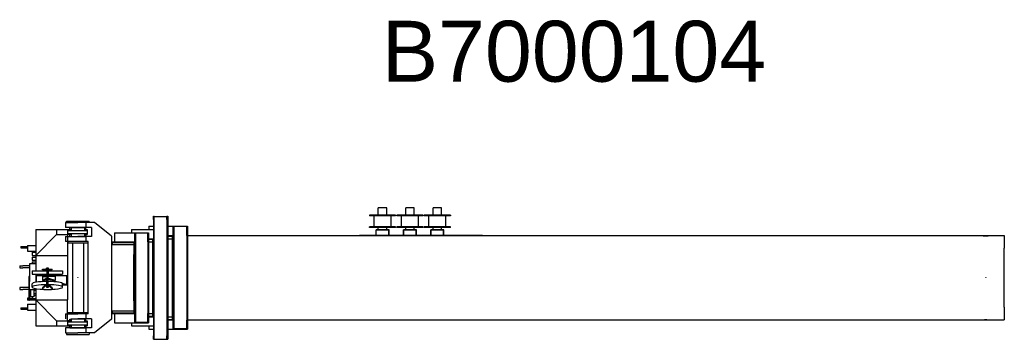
# Model space of a CAD drawing. Extents: x 1292 to 96515, y -55444 to 58338.
# Tile 42 of 80: x 2104 to 18263, y 30985 to 36231. Entities that reach past the tile are written whole.
import ezdxf

# ---------------------------------------------------------------- set-up
doc = ezdxf.new("R2010")
doc.units = 0
doc.header["$PDMODE"] = 35
doc.layers.get('0').update_dxf_attribs({"linetype": 'CONTINUOUS'})

msp = doc.modelspace()

# ---------------------------------------------------------------- linework, layer by layer
at = {"color": 162, "linetype": 'Continuous'}
for p, q in [((7988.66, 33021.15), (7988.66, 33143.15)), ((8128.66, 33143.15), (7988.66, 33143.15)), ((8128.66, 33021.15), (8128.66, 33143.15)), ((8438.66, 33021.15), (8438.66, 33143.15)), ((8578.66, 33143.15), (8438.66, 33143.15)), ((8578.66, 33021.15), (8578.66, 33143.15)), ((8888.66, 33021.15), (8888.66, 33143.15)), ((9028.66, 33143.15), (8888.66, 33143.15)), ((9028.66, 33021.15), (9028.66, 33143.15)), ((4298.66, 33007.15), (4310.66, 33007.15)), ((4298.66, 32952.15), (4298.66, 33007.15)), ((4310.66, 30985.15), (4310.66, 33007.15)), ((4310.66, 33002.15), (4520.66, 33002.15)), ((4520.66, 32952.15), (4520.66, 33007.15)), ((4520.66, 33007.15), (4532.66, 33007.15)), ((4532.66, 33007.15), (4532.66, 32952.15)), ((7843.66, 33021.15), (7843.66, 33011.15)), ((8273.66, 33021.15), (7843.66, 33021.15)), ((8273.66, 33011.15), (7843.66, 33011.15)), ((7918.66, 32831.15), (7918.66, 33011.15)), ((8198.66, 32831.15), (8198.66, 33011.15)), ((8273.66, 33021.15), (8273.66, 33011.15)), ((8293.66, 33021.15), (8293.66, 33011.15)), ((8723.66, 33021.15), (8293.66, 33021.15)), ((8723.66, 33011.15), (8293.66, 33011.15)), ((8368.66, 32831.15), (8368.66, 33011.15)), ((8648.66, 32831.15), (8648.66, 33011.15)), ((8723.66, 33021.15), (8723.66, 33011.15)), ((8743.66, 33021.15), (8743.66, 33011.15)), ((9173.66, 33021.15), (8743.66, 33021.15)), ((9173.66, 33011.15), (8743.66, 33011.15)), ((8818.66, 32831.15), (8818.66, 33011.15)), ((9098.66, 32831.15), (9098.66, 33011.15)), ((9173.66, 33021.15), (9173.66, 33011.15)), ((2853.66, 32901.15), (2853.66, 32821.15)), ((2853.66, 32901.15), (3058.66, 32901.15)), ((3058.66, 32821.15), (2853.66, 32821.15)), ((2873.66, 32926.15), (3243.66, 32926.15)), ((2873.66, 32901.15), (2873.66, 32926.15)), ((3188.16, 32901.15), (3058.66, 32901.15)), ((3188.16, 32821.15), (3058.66, 32821.15)), ((3188.16, 32901.15), (3188.16, 32821.15)), ((3331.46, 32901.15), (3188.16, 32901.15)), ((3282.46, 32821.15), (3188.16, 32821.15)), ((3243.66, 32901.15), (3243.66, 32926.15)), ((3282.46, 32821.15), (3282.46, 32671.15)), ((3608.66, 32677.65), (3331.46, 32901.15)), ((4223.66, 32841.15), (4223.66, 32787.15)), ((4223.66, 32841.15), (4298.66, 32841.15)), ((4298.66, 32952.15), (4298.66, 31040.15)), ((4520.66, 32952.15), (4520.66, 31040.15)), ((4532.66, 32952.15), (4532.66, 31040.15)), ((4532.66, 32841.15), (4845.66, 32841.15)), ((4623.66, 32691.15), (4623.66, 32841.15)), ((4635.66, 32841.15), (4635.66, 31151.15)), ((4845.66, 32837.15), (4635.66, 32837.15)), ((4845.66, 32691.15), (4845.66, 32841.15)), ((4845.66, 32841.15), (4857.66, 32841.15)), ((4857.66, 32841.15), (4857.66, 32691.15)), ((8273.66, 32831.15), (7843.66, 32831.15)), ((7843.66, 32821.15), (7843.66, 32831.15)), ((8273.66, 32821.15), (7843.66, 32821.15)), ((7988.66, 32779.65), (7988.66, 32821.15)), ((8128.66, 32779.65), (8128.66, 32821.15)), ((8273.66, 32821.15), (8273.66, 32831.15)), ((8723.66, 32831.15), (8293.66, 32831.15)), ((8293.66, 32821.15), (8293.66, 32831.15)), ((8723.66, 32821.15), (8293.66, 32821.15)), ((8438.66, 32779.65), (8438.66, 32821.15)), ((8578.66, 32779.65), (8578.66, 32821.15)), ((8723.66, 32821.15), (8723.66, 32831.15)), ((9173.66, 32831.15), (8743.66, 32831.15)), ((8743.66, 32821.15), (8743.66, 32831.15)), ((9173.66, 32821.15), (8743.66, 32821.15)), ((8888.66, 32779.65), (8888.66, 32821.15)), ((9028.66, 32779.65), (9028.66, 32821.15)), ((9173.66, 32821.15), (9173.66, 32831.15)), ((2853.66, 32671.15), (2853.66, 32591.15)), ((2853.66, 32671.15), (3058.66, 32671.15)), ((3188.16, 32671.15), (3058.66, 32671.15)), ((3282.46, 32671.15), (3188.16, 32671.15)), ((3188.16, 32671.15), (3188.16, 32591.15)), ((3608.66, 32677.65), (3608.66, 31314.65)), ((3658.66, 32734.15), (3658.66, 32584.15)), ((3658.66, 32734.15), (4208.66, 32734.15)), ((3938.66, 32787.15), (3938.66, 32734.15)), ((3938.66, 32787.15), (4298.66, 32787.15)), ((3992.66, 32584.15), (3992.66, 32734.15)), ((4002.66, 32734.15), (4002.66, 31258.15)), ((4208.66, 32729.15), (4002.66, 32729.15)), ((4208.66, 32584.15), (4208.66, 32734.15)), ((4208.66, 32734.15), (4218.66, 32734.15)), ((4218.66, 32734.15), (4218.66, 32584.15)), ((4532.66, 32690.15), (4623.66, 32690.15)), ((4542.63, 32680.15), (4532.66, 32680.15)), ((4542.63, 32680.15), (4613.66, 32680.15)), ((4613.66, 32478.95), (4613.66, 32690.15)), ((4623.66, 32691.15), (4623.66, 31301.15)), ((4845.66, 32691.15), (4845.66, 31301.15)), ((4857.66, 32691.15), (4857.66, 31301.15)), ((4857.66, 32690.15), (18262.66, 32690.15)), ((7951.66, 32690.4), (7678.86, 32690.4)), ((7678.86, 32690.4), (7678.86, 32690.15)), ((7951.66, 32690.15), (7951.66, 32779.65)), ((8032.68, 32779.65), (7951.66, 32779.65)), ((8161.16, 32775.15), (7956.16, 32775.15)), ((7956.16, 32690.15), (7956.16, 32775.15)), ((8161.16, 32690.4), (7956.16, 32690.4)), ((8084.64, 32779.65), (8032.68, 32779.65)), ((8165.66, 32779.65), (8084.64, 32779.65)), ((8161.16, 32690.15), (8161.16, 32775.15)), ((8165.66, 32690.15), (8165.66, 32779.65)), ((8401.66, 32690.4), (8165.66, 32690.4)), ((8401.66, 32690.15), (8401.66, 32779.65)), ((8482.68, 32779.65), (8401.66, 32779.65)), ((8611.16, 32775.15), (8406.16, 32775.15)), ((8406.16, 32690.15), (8406.16, 32775.15)), ((8611.16, 32690.4), (8406.16, 32690.4)), ((8534.64, 32779.65), (8482.68, 32779.65)), ((8615.66, 32779.65), (8534.64, 32779.65)), ((8611.16, 32690.15), (8611.16, 32775.15)), ((8615.66, 32690.15), (8615.66, 32779.65)), ((8851.66, 32690.4), (8615.66, 32690.4)), ((8851.66, 32690.15), (8851.66, 32779.65)), ((8932.68, 32779.65), (8851.66, 32779.65)), ((9061.16, 32775.15), (8856.16, 32775.15)), ((8856.16, 32690.15), (8856.16, 32775.15)), ((9061.16, 32690.4), (8856.16, 32690.4)), ((8984.64, 32779.65), (8932.68, 32779.65)), ((9065.66, 32779.65), (8984.64, 32779.65)), ((9061.16, 32690.15), (9061.16, 32775.15)), ((9065.66, 32690.15), (9065.66, 32779.65)), ((9698.66, 32690.4), (9065.66, 32690.4)), ((9698.66, 32690.4), (9698.66, 32690.15)), ((18262.66, 32690.15), (18262.66, 32478.95)), ((3058.66, 32591.15), (2853.66, 32591.15)), ((2893.66, 32591.15), (2893.66, 32566.15)), ((2893.66, 32566.15), (3223.66, 32566.15)), ((2968.66, 32566.15), (2968.66, 31426.15)), ((3188.16, 32591.15), (3058.66, 32591.15)), ((3148.66, 32566.15), (3148.66, 31426.15)), ((3226.66, 32591.15), (3188.16, 32591.15)), ((3223.66, 32591.15), (3223.66, 32566.15)), ((3226.66, 31401.15), (3226.66, 32591.15)), ((3608.66, 32539.15), (3978.66, 32539.15)), ((3618.66, 32574.15), (3618.66, 32584.15)), ((3618.66, 32584.15), (3992.66, 32584.15)), ((3618.66, 32574.15), (3978.66, 32574.15)), ((3618.66, 32574.15), (3618.66, 32539.15)), ((3978.66, 32584.15), (3978.66, 32374.55)), ((3992.66, 32584.15), (3992.66, 31408.15)), ((4208.66, 32584.15), (4208.66, 31408.15)), ((4218.66, 32636.15), (4298.66, 32636.15)), ((4218.66, 32626.15), (4288.66, 32626.15)), ((4218.66, 32584.15), (4218.66, 31408.15)), ((4218.66, 32584.15), (4288.66, 32584.15)), ((4288.66, 32424.95), (4288.66, 32636.15)), ((4532.66, 32636.15), (4613.66, 32636.15)), ((3978.66, 31617.75), (3978.66, 32374.55)), ((4288.66, 31567.35), (4288.66, 32424.95)), ((4613.66, 31513.35), (4613.66, 32478.95)), ((18262.66, 31513.35), (18262.66, 32478.95)), ((3978.66, 31617.75), (3978.66, 31408.15)), ((4288.66, 31356.15), (4288.66, 31567.35)), ((4613.66, 31302.15), (4613.66, 31513.35)), ((18262.66, 31513.35), (18262.66, 31302.15)), ((2853.66, 31401.15), (2853.66, 31321.15)), ((2853.66, 31401.15), (3058.66, 31401.15)), ((2893.66, 31426.15), (3223.66, 31426.15)), ((2893.66, 31401.15), (2893.66, 31426.15)), ((3188.16, 31401.15), (3058.66, 31401.15)), ((3188.16, 31401.15), (3188.16, 31321.15)), ((3226.66, 31401.15), (3188.16, 31401.15)), ((3223.66, 31401.15), (3223.66, 31426.15)), ((3608.66, 31453.15), (3978.66, 31453.15)), ((3618.66, 31453.15), (3618.66, 31418.15)), ((3618.66, 31418.15), (3978.66, 31418.15)), ((3618.66, 31408.15), (3618.66, 31418.15)), ((3618.66, 31408.15), (3978.66, 31408.15)), ((3658.66, 31408.15), (3658.66, 31258.15)), ((3978.66, 31408.15), (3992.66, 31408.15)), ((3992.66, 31258.15), (3992.66, 31408.15)), ((4208.66, 31258.15), (4208.66, 31408.15)), ((4218.66, 31408.15), (4218.66, 31258.15)), ((4218.66, 31408.15), (4288.66, 31408.15)), ((4218.66, 31366.15), (4288.66, 31366.15)), ((4218.66, 31356.15), (4288.66, 31356.15)), ((4288.66, 31356.15), (4298.66, 31356.15)), ((4532.66, 31356.15), (4613.66, 31356.15)), ((3188.16, 31321.15), (3058.66, 31321.15)), ((3282.46, 31321.15), (3188.16, 31321.15)), ((3282.46, 31321.15), (3282.46, 31171.15)), ((3608.66, 31314.65), (3331.46, 31091.15)), ((3658.66, 31258.15), (3992.66, 31258.15)), ((3938.66, 31258.15), (3938.66, 31205.15)), ((3938.66, 31205.15), (4298.66, 31205.15)), ((3992.66, 31258.15), (4208.66, 31258.15)), ((4208.66, 31263.15), (4002.66, 31263.15)), ((4208.66, 31258.15), (4218.66, 31258.15)), ((4223.66, 31205.15), (4223.66, 31151.15)), ((4542.63, 31312.15), (4532.66, 31312.15)), ((4532.66, 31302.15), (4613.66, 31302.15)), ((4542.63, 31312.15), (4613.66, 31312.15)), ((4613.66, 31302.15), (4623.66, 31302.15)), ((4623.66, 31151.15), (4623.66, 31301.15)), ((4845.66, 31151.15), (4845.66, 31301.15)), ((4857.66, 31302.15), (17873.1, 31302.15)), ((4857.66, 31301.15), (4857.66, 31151.15)), ((7678.86, 31302.15), (7678.86, 31301.9)), ((9698.66, 31301.9), (7678.86, 31301.9)), ((9698.66, 31302.15), (9698.66, 31301.9)), ((17873.12, 31302.15), (18044.21, 31302.15)), ((18044.22, 31302.15), (18262.66, 31302.15)), ((2853.66, 31171.15), (2853.66, 31091.15)), ((3058.66, 31171.15), (2853.66, 31171.15)), ((2853.66, 31091.15), (3058.66, 31091.15)), ((2873.66, 31091.15), (2873.66, 31066.15)), ((2873.66, 31066.15), (3243.66, 31066.15)), ((3188.16, 31171.15), (3058.66, 31171.15)), ((3188.16, 31091.15), (3058.66, 31091.15)), ((3188.16, 31171.15), (3188.16, 31091.15)), ((3282.46, 31171.15), (3188.16, 31171.15)), ((3331.46, 31091.15), (3188.16, 31091.15)), ((3243.66, 31091.15), (3243.66, 31066.15)), ((4223.66, 31151.15), (4298.66, 31151.15)), ((4298.66, 30985.15), (4298.66, 31040.15)), ((4520.66, 30985.15), (4520.66, 31040.15)), ((4532.66, 31151.15), (4623.66, 31151.15)), ((4532.66, 31040.15), (4532.66, 30985.15)), ((4623.66, 31151.15), (4845.66, 31151.15)), ((4845.66, 31155.15), (4635.66, 31155.15)), ((4845.66, 31151.15), (4857.66, 31151.15)), ((4298.66, 30985.15), (4310.66, 30985.15)), ((4310.66, 30990.15), (4520.66, 30990.15)), ((4520.66, 30985.15), (4532.66, 30985.15))]:
    msp.add_line(p, q, dxfattribs=at)
at = {"color": 41, "linetype": 'Continuous'}
for p, q in [((2928.66, 32786.15), (2928.66, 32818.15)), ((2928.66, 32818.15), (2950.51, 32818.15)), ((2950.51, 32821.15), (2950.51, 32771.15)), ((2950.51, 32821.15), (3166.81, 32821.15)), ((3166.81, 32821.15), (3166.81, 32771.15)), ((3166.81, 32818.15), (3188.66, 32818.15)), ((3188.66, 32786.15), (3188.66, 32818.15)), ((2368.66, 32786.15), (2368.66, 32361.05)), ((2368.66, 32786.15), (2708.66, 32786.15)), ((2708.66, 32706.15), (2368.66, 32361.05)), ((2708.66, 32786.15), (2950.51, 32786.15)), ((2708.66, 32786.15), (2708.66, 32706.15)), ((2708.66, 32706.15), (2888.66, 32706.15)), ((2888.66, 32786.15), (2888.66, 32706.15)), ((2888.66, 32771.15), (3058.66, 32771.15)), ((2888.66, 32721.15), (3058.66, 32721.15)), ((2888.66, 32706.15), (2888.66, 32361.05)), ((2950.51, 32706.15), (2888.66, 32706.15)), ((2928.66, 32674.15), (2928.66, 32706.15)), ((2928.66, 32674.15), (2950.51, 32674.15)), ((2950.51, 32721.15), (2950.51, 32671.15)), ((2950.51, 32671.15), (3166.81, 32671.15)), ((3058.66, 32771.15), (3208.66, 32771.15)), ((3058.66, 32721.15), (3208.66, 32721.15)), ((3166.81, 32786.15), (3208.66, 32786.15)), ((3166.81, 32721.15), (3166.81, 32671.15)), ((3166.81, 32706.15), (3208.66, 32706.15)), ((3166.81, 32674.15), (3188.66, 32674.15)), ((3188.66, 32674.15), (3188.66, 32706.15)), ((3208.66, 32786.15), (3208.66, 32706.15)), ((2119.66, 32511.15), (2119.66, 32489.15)), ((2119.66, 32511.15), (2152.59, 32511.15)), ((2119.66, 32489.15), (2152.59, 32489.15)), ((2152.59, 32511.15), (2229.66, 32511.15)), ((2152.59, 32489.15), (2229.66, 32489.15)), ((2229.66, 32526.15), (2368.66, 32526.15)), ((2229.66, 32526.15), (2229.66, 32431.15)), ((2229.66, 32431.15), (2368.66, 32431.15)), ((2308.66, 32415.65), (2308.66, 32361.65)), ((2308.66, 32415.65), (2368.66, 32415.65)), ((2308.66, 32361.65), (2368.66, 32361.65)), ((2308.66, 32335.65), (2308.66, 32281.65)), ((2308.66, 32335.65), (2368.66, 32335.65)), ((2368.66, 32361.05), (2368.66, 32108.15)), ((2368.66, 32361.05), (2888.66, 32361.05)), ((2888.66, 32361.05), (2888.66, 31631.25)), ((2103.66, 32188.65), (2103.66, 32156.65)), ((2103.66, 32188.65), (2153.66, 32188.65)), ((2103.66, 32156.65), (2153.66, 32156.65)), ((2264.06, 32188.65), (2153.66, 32188.65)), ((2264.06, 32156.65), (2153.66, 32156.65)), ((2368.66, 32225.65), (2264.06, 32225.65)), ((2264.06, 32225.65), (2264.06, 31933.65)), ((2308.66, 32281.65), (2368.66, 32281.65)), ((2308.66, 32255.65), (2308.66, 32225.65)), ((2308.66, 32255.65), (2368.66, 32255.65)), ((2264.06, 32013.65), (2252.06, 32013.65)), ((2252.06, 32013.65), (2252.06, 31918.37)), ((2308.66, 32108.15), (2308.66, 32054.15)), ((2308.66, 32108.15), (2438.81, 32108.15)), ((2308.66, 32054.15), (2438.81, 32054.15)), ((2368.66, 32054.15), (2368.66, 31921.04)), ((2378.66, 31922.76), (2378.66, 32031.15)), ((2378.66, 32031.15), (2534.56, 32031.15)), ((2438.81, 32108.15), (2548.66, 32108.15)), ((2438.81, 32054.15), (2548.66, 32054.15)), ((2478.66, 32123.45), (2478.66, 32135.45)), ((2480.13, 32135.45), (2478.66, 32135.45)), ((2480.13, 32123.45), (2478.66, 32123.45)), ((2479.99, 32015.15), (2534.56, 32015.15)), ((2479.99, 32015.15), (2479.99, 31952.15)), ((2480.13, 32135.45), (2534.12, 32135.45)), ((2480.13, 32123.45), (2534.12, 32123.45)), ((2493.66, 32123.45), (2493.66, 32108.15)), ((2493.66, 32054.15), (2493.66, 32031.15)), ((2583.2, 32135.45), (2534.12, 32135.45)), ((2583.2, 32123.45), (2534.12, 32123.45)), ((2534.56, 32031.15), (2580.82, 32031.15)), ((2534.56, 32015.15), (2580.82, 32015.15)), ((2541.66, 32135.45), (2541.66, 32155.45)), ((2575.66, 32155.45), (2541.66, 32155.45)), ((2548.66, 32123.45), (2548.66, 32031.15)), ((2568.66, 32123.45), (2568.66, 32031.15)), ((2568.66, 32108.15), (2808.66, 32108.15)), ((2568.66, 32054.15), (2808.66, 32054.15)), ((2575.66, 32135.45), (2575.66, 32155.45)), ((2580.82, 32031.15), (2878.66, 32031.15)), ((2686.75, 32015.15), (2580.82, 32015.15)), ((2583.2, 32135.45), (2637.19, 32135.45)), ((2583.2, 32123.45), (2637.19, 32123.45)), ((2623.66, 32123.45), (2623.66, 32108.15)), ((2623.66, 32054.15), (2623.66, 32031.15)), ((2638.66, 32135.45), (2637.19, 32135.45)), ((2638.66, 32123.45), (2637.19, 32123.45)), ((2638.66, 32123.45), (2638.66, 32135.45)), ((2686.75, 32015.15), (2686.75, 31952.15)), ((2808.66, 32108.15), (2808.66, 32054.15)), ((2878.66, 31877.82), (2878.66, 32031.15)), ((2103.66, 31835.65), (2103.66, 31803.65)), ((2153.66, 31835.65), (2103.66, 31835.65)), ((2252.06, 31835.65), (2153.66, 31835.65)), ((2252.06, 31918.37), (2252.06, 31640.88)), ((2264.06, 31803.65), (2264.06, 31933.65)), ((2308.66, 31842.28), (2308.66, 31895.62)), ((2473.81, 31932.4), (2534.56, 31967.26)), ((2479.99, 31952.15), (2534.56, 31983.46)), ((2534.12, 31873.93), (2480.13, 31830.52)), ((2534.12, 31862.08), (2480.13, 31818.67)), ((2493.66, 31841.4), (2493.66, 31842.28)), ((2541.66, 31861.33), (2541.66, 31841.58)), ((2548.66, 31876.77), (2548.66, 31964.35)), ((2568.66, 31876.77), (2568.66, 31964.35)), ((2575.66, 31861.33), (2575.66, 31841.58)), ((2686.75, 31952.15), (2580.82, 31984.24)), ((2722.29, 31925.19), (2580.82, 31968.04)), ((2637.19, 31830.52), (2583.2, 31873.93)), ((2637.19, 31818.67), (2583.2, 31862.08)), ((2623.66, 31841.4), (2623.66, 31842.28)), ((2878.66, 31877.82), (2807.5, 31899.38)), ((2808.66, 31842.28), (2808.66, 31895.62)), ((2808.66, 31877.82), (2878.66, 31877.82)), ((2103.66, 31803.65), (2153.66, 31803.65)), ((2252.06, 31803.65), (2153.66, 31803.65)), ((2264.06, 31803.65), (2368.66, 31803.65)), ((2264.06, 31728.62), (2264.06, 31803.65)), ((2264.06, 31728.62), (2264.06, 31640.88)), ((2264.06, 31716.15), (2266.36, 31716.15)), ((2266.36, 31802.96), (2368.66, 31802.96)), ((2266.36, 31716.15), (2266.36, 31802.96)), ((2281.66, 31802.96), (2281.66, 31683.65)), ((2335.66, 31683.65), (2281.66, 31683.65)), ((2308.66, 31683.65), (2308.66, 31656.65)), ((2335.66, 31802.96), (2335.66, 31683.65)), ((2335.66, 31790.65), (2368.66, 31790.65)), ((2335.66, 31736.65), (2368.66, 31736.65)), ((2335.66, 31710.65), (2368.66, 31710.65)), ((2368.66, 31816.86), (2368.66, 31631.25)), ((2478.66, 31828.13), (2478.66, 31816.28)), ((2638.66, 31828.13), (2638.66, 31816.28)), ((2229.66, 31561.15), (2368.66, 31561.15)), ((2229.66, 31561.15), (2229.66, 31466.15)), ((2252.06, 31662.65), (2233.96, 31662.65)), ((2233.96, 31662.65), (2233.96, 31628.65)), ((2252.06, 31628.65), (2233.96, 31628.65)), ((2252.06, 31640.88), (2252.06, 31620.65)), ((2264.06, 31620.65), (2252.06, 31620.65)), ((2264.06, 31655.65), (2368.66, 31655.65)), ((2264.06, 31640.88), (2264.06, 31620.65)), ((2264.06, 31635.65), (2368.66, 31635.65)), ((2308.66, 31656.65), (2368.66, 31656.65)), ((2368.66, 31631.25), (2888.66, 31631.25)), ((2368.66, 31631.25), (2368.66, 31206.15)), ((2368.66, 31631.25), (2708.66, 31286.15)), ((2888.66, 31286.15), (2888.66, 31631.25)), ((2119.66, 31503.15), (2119.66, 31481.15)), ((2119.66, 31503.15), (2152.59, 31503.15)), ((2119.66, 31481.15), (2152.59, 31481.15)), ((2152.59, 31503.15), (2229.66, 31503.15)), ((2152.59, 31481.15), (2229.66, 31481.15)), ((2229.66, 31466.15), (2368.66, 31466.15)), ((2368.66, 31206.15), (2708.66, 31206.15)), ((2708.66, 31286.15), (2708.66, 31206.15)), ((2708.66, 31286.15), (2888.66, 31286.15)), ((2708.66, 31206.15), (2950.51, 31206.15)), ((2888.66, 31286.15), (2888.66, 31206.15)), ((2950.51, 31286.15), (2888.66, 31286.15)), ((2888.66, 31271.15), (3058.66, 31271.15)), ((2888.66, 31221.15), (3058.66, 31221.15)), ((2928.66, 31286.15), (2928.66, 31318.15)), ((2928.66, 31318.15), (2950.51, 31318.15)), ((2928.66, 31174.15), (2928.66, 31206.15)), ((2950.51, 31321.15), (2950.51, 31271.15)), ((2950.51, 31321.15), (3166.81, 31321.15)), ((2950.51, 31221.15), (2950.51, 31171.15)), ((3058.66, 31271.15), (3208.66, 31271.15)), ((3058.66, 31221.15), (3208.66, 31221.15)), ((3166.81, 31321.15), (3166.81, 31271.15)), ((3166.81, 31318.15), (3188.66, 31318.15)), ((3166.81, 31286.15), (3208.66, 31286.15)), ((3166.81, 31221.15), (3166.81, 31171.15)), ((3166.81, 31206.15), (3208.66, 31206.15)), ((3188.66, 31286.15), (3188.66, 31318.15)), ((3188.66, 31174.15), (3188.66, 31206.15)), ((3208.66, 31286.15), (3208.66, 31206.15)), ((2928.66, 31174.15), (2950.51, 31174.15)), ((2950.51, 31171.15), (3166.81, 31171.15)), ((3166.81, 31174.15), (3188.66, 31174.15))]:
    msp.add_line(p, q, dxfattribs=at)
for centre, major_axis, ratio, start_param, end_param in [((2558.66, 31895.62), (250, 0), 0.156434, 1.61080718, 3.14163156), ((2558.66, 31842.28), (250, 0), 0.156434, 1.61080718, 3.14163156), ((2558.66, 31842.28), (250, 0), 0.156434, 3.14163156, 4.21238898), ((2558.66, 31842.28), (250, 0), 0.156434, 4.21238898, 6.28318531), ((2558.66, 31842.28), (65, 0), 0.156434, 2.68390194, 3.14163156), ((2558.66, 31873.18), (-25, 0), 0.156434, 3.33374516, 6.0910328), ((2558.66, 31861.33), (-25, 0), 0.156434, 3.33374516, 6.0910328), ((2558.66, 31982.4), (25, 0), 0.158384, 0.48181389, 2.8722024), ((2558.66, 31966.2), (25, 0), 0.158384, 0.48181389, 2.8722024), ((2558.66, 31861.33), (-17, 0), 0.156434, 3.14159265, 6.28318531), ((2558.66, 31841.58), (-17, 0), 0.156434, 3.14159265, 6.28318531), ((2558.66, 31841.58), (-17, 0), 0.156434, 0, 3.14159265), ((2558.66, 31964.35), (-10, 0), 0.156434, 3.14159265, 6.28318531), ((2558.66, 31895.62), (250, 0), 0.156434, 0, 1.53078565), ((2558.66, 31842.28), (250, 0), 0.156434, 0, 1.53078565), ((2558.66, 31842.28), (65, 0), 0.156434, 0, 0.45768973), ((2558.66, 31828.13), (-80, 0), 0.156434, 6.0910328, 6.28318531), ((2558.66, 31816.28), (-80, 0), 0.156434, 6.0910328, 6.28318531), ((2558.66, 31816.28), (-80, 0), 0.156434, 0, 3.14157586), ((2558.66, 31828.13), (-80, 0), 0.156434, 3.14157586, 3.33374516), ((2558.66, 31816.28), (-80, 0), 0.156434, 3.14157586, 3.33374516)]:
    msp.add_ellipse(centre, major_axis=major_axis, ratio=ratio, start_param=start_param, end_param=end_param, dxfattribs=at)
at = {"color": 162, "linetype": 'Continuous'}
for points, knots in [([(17873.1, 32690.15), (17873.56, 32690.15), (17874.49, 32690.14), (17875.91, 32690.1), (17877.38, 32690.05), (17878.9, 32689.97), (17880.47, 32689.87), (17882.09, 32689.75), (17883.75, 32689.62), (17885.44, 32689.48), (17887.18, 32689.32), (17888.96, 32689.15), (17890.77, 32688.98), (17892.61, 32688.79), (17894.49, 32688.6), (17896.39, 32688.4), (17898.33, 32688.19), (17900.29, 32687.99), (17902.28, 32687.78), (17904.3, 32687.57), (17906.34, 32687.35), (17908.4, 32687.15), (17910.49, 32686.94), (17912.59, 32686.73), (17914.72, 32686.53), (17916.86, 32686.34), (17919.02, 32686.15), (17921.2, 32685.96), (17923.4, 32685.79), (17925.6, 32685.62), (17927.83, 32685.46), (17930.06, 32685.3), (17932.3, 32685.16), (17934.56, 32685.03), (17936.83, 32684.91), (17939.1, 32684.8), (17941.38, 32684.7), (17943.67, 32684.61), (17945.97, 32684.53), (17948.27, 32684.47), (17950.57, 32684.42), (17952.88, 32684.38), (17955.19, 32684.35), (17957.5, 32684.34), (17959.81, 32684.34), (17962.12, 32684.35), (17964.43, 32684.38), (17966.74, 32684.42), (17969.05, 32684.47), (17971.35, 32684.53), (17973.64, 32684.61), (17975.93, 32684.7), (17978.21, 32684.79), (17980.49, 32684.91), (17982.75, 32685.03), (17985.01, 32685.16), (17987.26, 32685.3), (17989.49, 32685.45), (17991.71, 32685.62), (17993.92, 32685.79), (17996.11, 32685.96), (17998.29, 32686.15), (18000.46, 32686.34), (18002.6, 32686.53), (18004.73, 32686.73), (18006.84, 32686.94), (18008.92, 32687.15), (18010.99, 32687.36), (18013.03, 32687.57), (18015.05, 32687.78), (18017.04, 32687.99), (18019.01, 32688.19), (18020.95, 32688.4), (18022.85, 32688.6), (18024.73, 32688.79), (18026.57, 32688.98), (18028.38, 32689.15), (18030.15, 32689.32), (18031.89, 32689.48), (18033.58, 32689.62), (18035.24, 32689.76), (18036.85, 32689.87), (18038.42, 32689.97), (18039.94, 32690.05), (18041.42, 32690.1), (18042.84, 32690.14), (18043.77, 32690.15), (18044.22, 32690.15)], [0, 0, 0, 0, 1.36946294, 2.79250912, 4.26740853, 5.79231256, 7.36528737, 8.98434376, 10.64746419, 12.35262761, 14.09783255, 15.88111878, 17.70058787, 19.55442286, 21.44090702, 23.3584422, 25.30556641, 27.28094596, 29.28317581, 31.31082241, 33.3625124, 35.43693019, 37.53281454, 39.64895498, 41.78418806, 43.93739344, 46.10748991, 48.2934312, 50.49420178, 52.70881248, 54.93629612, 57.17570299, 59.42609629, 61.68654749, 63.95613168, 66.23392284, 68.51899221, 70.81042737, 73.10733641, 75.40884297, 77.71408423, 80.02220885, 82.33237489, 84.64374776, 86.95549805, 89.26679952, 91.57682692, 93.88475392, 96.18975105, 98.49098356, 100.78760941, 103.07877723, 105.36362427, 107.64127445, 109.91083642, 112.17140162, 114.42204248, 116.66181055, 118.88975195, 121.10500193, 123.30668462, 125.49385309, 127.66549223, 129.82052196, 131.95780056, 134.07612814, 136.17425013, 138.25086104, 140.30460821, 142.33409586, 144.33788922, 146.31451891, 148.26248559, 150.18026479, 152.06631221, 153.9190693, 155.73696934, 157.51842338, 159.26172739, 160.96507071, 162.62656674, 164.24427433, 165.81622045, 167.34042469, 168.81492583, 170.23781115, 171.60724929, 171.60724929, 171.60724929, 171.60724929]), ([(17873.1, 31302.15), (17873.56, 31302.15), (17874.49, 31302.16), (17875.91, 31302.2), (17877.38, 31302.25), (17878.9, 31302.33), (17880.47, 31302.43), (17882.09, 31302.55), (17883.75, 31302.68), (17885.44, 31302.82), (17887.18, 31302.98), (17888.96, 31303.15), (17890.77, 31303.32), (17892.61, 31303.51), (17894.49, 31303.7), (17896.39, 31303.9), (17898.33, 31304.11), (17900.29, 31304.32), (17902.28, 31304.52), (17904.3, 31304.73), (17906.34, 31304.95), (17908.4, 31305.15), (17910.49, 31305.36), (17912.59, 31305.57), (17914.72, 31305.77), (17916.86, 31305.96), (17919.02, 31306.15), (17921.2, 31306.34), (17923.4, 31306.51), (17925.6, 31306.68), (17927.83, 31306.84), (17930.06, 31307), (17932.3, 31307.14), (17934.56, 31307.27), (17936.83, 31307.39), (17939.1, 31307.5), (17941.38, 31307.6), (17943.67, 31307.69), (17945.97, 31307.77), (17948.27, 31307.83), (17950.57, 31307.88), (17952.88, 31307.92), (17955.19, 31307.95), (17957.5, 31307.96), (17959.81, 31307.96), (17962.12, 31307.95), (17964.43, 31307.92), (17966.74, 31307.88), (17969.05, 31307.83), (17971.35, 31307.77), (17973.64, 31307.69), (17975.93, 31307.61), (17978.21, 31307.51), (17980.49, 31307.39), (17982.75, 31307.27), (17985.01, 31307.14), (17987.26, 31307), (17989.49, 31306.85), (17991.71, 31306.68), (17993.92, 31306.51), (17996.11, 31306.34), (17998.29, 31306.15), (18000.46, 31305.96), (18002.6, 31305.77), (18004.73, 31305.57), (18006.84, 31305.36), (18008.92, 31305.15), (18010.99, 31304.94), (18013.03, 31304.73), (18015.05, 31304.52), (18017.04, 31304.31), (18019.01, 31304.11), (18020.95, 31303.9), (18022.85, 31303.7), (18024.73, 31303.51), (18026.57, 31303.32), (18028.38, 31303.15), (18030.15, 31302.98), (18031.89, 31302.82), (18033.58, 31302.68), (18035.24, 31302.54), (18036.85, 31302.43), (18038.42, 31302.33), (18039.94, 31302.25), (18041.42, 31302.2), (18042.84, 31302.16), (18043.77, 31302.15), (18044.22, 31302.15)], [0, 0, 0, 0, 1.36946294, 2.79250912, 4.26740853, 5.79231256, 7.36528737, 8.98434376, 10.64746419, 12.35262761, 14.09783254, 15.88111877, 17.70058787, 19.55442285, 21.44090702, 23.35844219, 25.3055664, 27.28094596, 29.28317581, 31.31082241, 33.3625124, 35.43693019, 37.53281454, 39.64895498, 41.78418805, 43.93739344, 46.10748991, 48.29343119, 50.49420177, 52.70881246, 54.93629611, 57.17570298, 59.42609628, 61.68654748, 63.95613167, 66.23392283, 68.51899219, 70.81042736, 73.1073364, 75.40884296, 77.71408422, 80.02220884, 82.33237488, 84.64374775, 86.95549804, 89.26679951, 91.57682691, 93.88475391, 96.18975104, 98.49098355, 100.78760941, 103.07877723, 105.36362427, 107.64127445, 109.91083641, 112.17140162, 114.42204248, 116.66181055, 118.88975195, 121.10500193, 123.30668462, 125.49385309, 127.66549223, 129.82052196, 131.95780056, 134.07612814, 136.17425013, 138.25086104, 140.30460821, 142.33409587, 144.33788922, 146.31451892, 148.26248559, 150.18026479, 152.06631221, 153.9190693, 155.73696935, 157.51842339, 159.2617274, 160.96507071, 162.62656675, 164.24427433, 165.81622045, 167.34042469, 168.81492583, 170.23781115, 171.60724929, 171.60724929, 171.60724929, 171.60724929])]:
    msp.add_open_spline(points, degree=3, knots=knots, dxfattribs=at)
at = {"color": 20, "linetype": 'Continuous'}
for p in [(2558.66, 31996.15), (3058.66, 31996.15), (17958.66, 31996.15)]:
    msp.add_point(p, dxfattribs=at)

# ---------------------------------------------------------------- texts
at = {"color": 7, "linetype": 'Continuous', "insert": (8048.32, 36213.49), "char_height": 1000, "attachment_point": 1}
msp.add_mtext('\\W1.034014;\\A1;B7000104', dxfattribs=at)

doc.saveas('drawing.dxf')
